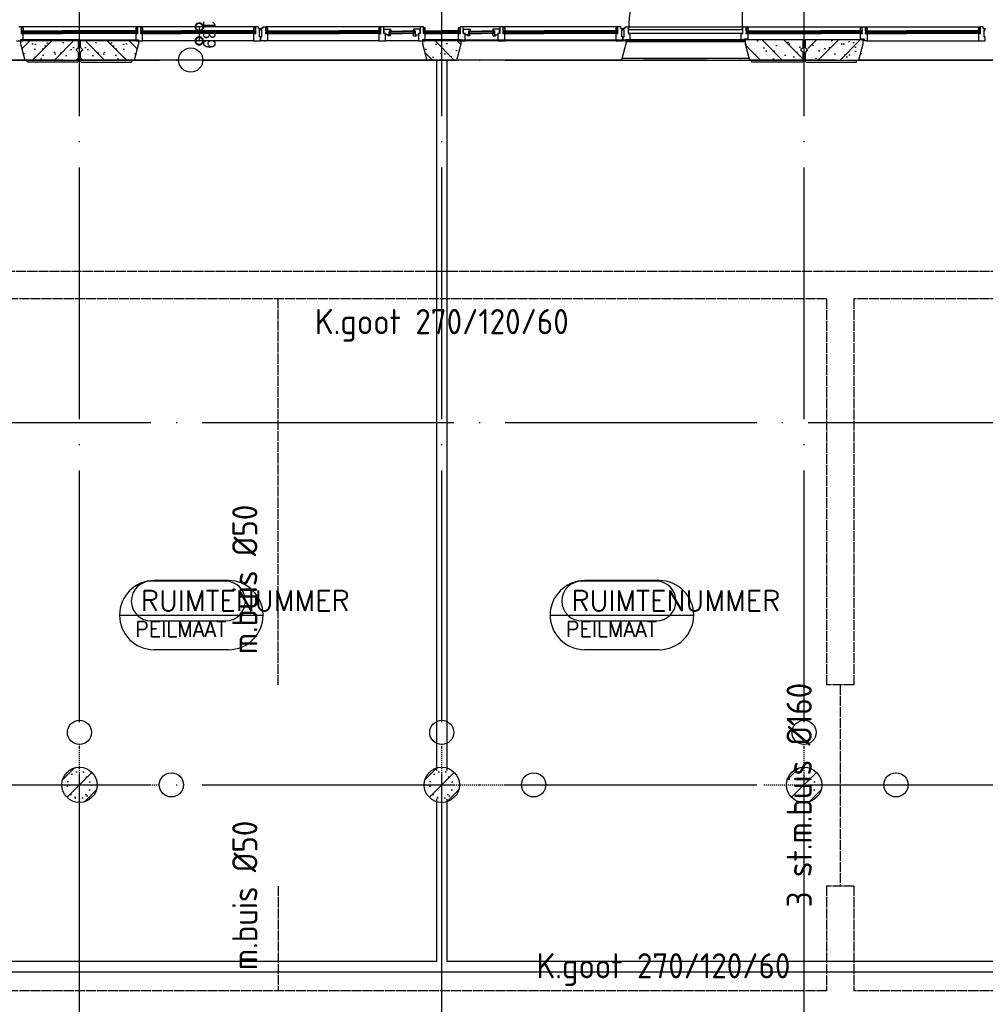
# Model space of a CAD drawing. Extents: x 0 to 1189, y 0 to 841.
# Tile 21 of 24: x 690 to 786, y 554 to 652. Entities that reach past the tile are written whole.
import ezdxf

# ---------------------------------------------------------------- set-up
doc = ezdxf.new("R2010")
doc.units = 0
doc.header["$MEASUREMENT"] = 0
doc.header["$PDSIZE"] = 2
for name, pattern in [('B0304', [6, 5, -0.5, 0, -0.5]), ('DASHDOT', [25.4, 12.7, -6.35, 0, -6.35]), ('E0001', [1, 1, 0])]:
    doc.linetypes.add(name, pattern=pattern)
doc.layers.get('0').update_dxf_attribs({"linetype": 'CONTINUOUS'})
for name, color, linetype in [('AB$1A---_ATTRIB', 8, 'CONTINUOUS'), ('AL$1A---_ALGEMEEN', 8, 'CONTINUOUS'), ('ET6130--_KANALISATIE', 7, 'CONTINUOUS'), ('GOTEN', 3, 'CONTINUOUS'), ('STRAMIEN', 1, 'CONTINUOUS')]:
    doc.layers.add(name, color=color, linetype=linetype)
doc.styles.add('GBB_ISOP', font='b-gbp3.shx')
doc.styles.add('ROMANS', font='romans.shx', dxfattribs={"height": 300})
doc.styles.get("Standard").update_dxf_attribs({"font": 'ISO'})

# ---------------------------------------------------------------- blocks, each defined once
blk = doc.blocks.new('-STR-P2')
at = {"layer": 'AL$1A---_ALGEMEEN', "linetype": 'DASHDOT', "ltscale": 0.1}
for p, q in [((0, -401), (0, 401)), ((-401, 0), (793, 0))]:
    blk.add_line(p, q, dxfattribs=at)
at = {"layer": 'AL$1A---_ALGEMEEN', "linetype": 'Continuous', "ltscale": 2}
for centre in [(0, 521), (913, 0)]:
    blk.add_circle(centre, 120, dxfattribs=at)
blk.add_point((0, 0), dxfattribs=at)
blk = doc.blocks.new('-GLASA')
at = {"layer": 'AL$1A---_ALGEMEEN', "color": 15, "ltscale": 2}
for p, q in [((5, 27), (406.8, 27)), ((5, 27), (5, 3)), ((5, 22), (406.8, 22)), ((5, 7), (406.8, 7)), ((5, 3), (406.8, 3)), ((13, 22), (13, 7))]:
    blk.add_line(p, q, dxfattribs=at)
at = {"layer": 'AL$1A---_ALGEMEEN', "color": 15}
for p, q in [((17, 30), (21.2, 27)), ((17, 0), (21.2, 3))]:
    blk.add_line(p, q, dxfattribs=at)
at = {"layer": 'AL$1A---_ALGEMEEN', "color": 15, "ltscale": 2}
blk.add_lwpolyline([(5, 3), (0, 3), (5, 27), (0, 27), (5, 3)], dxfattribs=at)
at = {"layer": 'AL$1A---_ALGEMEEN'}
for p in [(0, 30), (0, 0)]:
    blk.add_point(p, dxfattribs=at)
blk = doc.blocks.new('_DOTSMALL')
at = {"color": 0, "linetype": 'ByBlock', "const_width": 0.5}
blk.add_lwpolyline([(-0.0625, 0, 1), (0.0625, 0, 1)], format="xyb", close=True, dxfattribs=at)

msp = doc.modelspace()

# ---------------------------------------------------------------- hatches: boundary and pattern name
at = {"layer": 'AL$1A---_ALGEMEEN', "ltscale": 2}
h = msp.add_hatch(dxfattribs=at)
h.set_pattern_fill('PREFB', color=256, scale=0.08, angle=180, style=0)
h.set_pattern_definition([(225, (624.3407, 648.2777), (1.086116, -1.086116), []), (197, (624.3407, 648.2777), (-0.4126, -1.277242), [0, -1.3056, -0.7392, 0, -1.0752]), (228, (624.3407, 648.2777), (0.29465, -1.29875), [0, -1.2928, 0, -1.3184, 0, -1.0624]), (251, (624.3407, 648.2777), (0.766585, -1.076209), [0, -1.28, 0, -7.68, -1.0528])])
h.paths.add_polyline_path([(630.201, 649.877), (630.201, 650.278), (624.441, 650.278), (624.441, 649.528), (624.691, 649.278), (624.441, 649.028), (624.441, 648.278), (629.772, 648.278)])
h.paths.add_polyline_path([(662.251, 649.877), (662.251, 650.278), (658.431, 650.278), (658.431, 649.877), (658.859, 648.278), (661.822, 648.278)])
h.paths.add_polyline_path([(696.241, 649.528), (696.241, 650.278), (690.481, 650.278), (690.481, 649.877), (690.909, 648.278), (696.241, 648.278), (696.241, 649.028), (695.991, 649.278)])
h = msp.add_hatch(dxfattribs=at)
h.set_pattern_fill('PREFB', color=256, scale=8, angle=180, style=0)
h.set_pattern_definition([(315, (768.3407, 648.2777), (-1.086116, -1.086116), []), (343, (768.3407, 648.2777), (0.4126, -1.277242), [0, -1.3056, -0.7392, 0, -1.0752]), (312, (768.3407, 648.2777), (-0.29465, -1.29875), [0, -1.2928, 0, -1.3184, 0, -1.0624]), (289, (768.3407, 648.2777), (-0.766585, -1.076209), [0, -1.28, 0, -7.68, -1.0528])])
h.paths.add_polyline_path([(762.481, 649.877), (762.481, 650.278), (768.241, 650.278), (768.241, 649.528), (767.991, 649.278), (768.241, 649.028), (768.241, 648.278), (762.909, 648.278)])
h.paths.add_polyline_path([(730.431, 649.877), (730.431, 650.278), (734.251, 650.278), (734.251, 649.877), (733.822, 648.278), (730.859, 648.278)])
h.paths.add_polyline_path([(696.441, 649.528), (696.441, 650.278), (702.201, 650.278), (702.201, 649.877), (701.772, 648.278), (696.441, 648.278), (696.441, 649.028), (696.691, 649.278)])
h = msp.add_hatch(dxfattribs=at)
h.set_pattern_fill('PREFB', color=256, scale=0.08, angle=180, style=0)
h.set_pattern_definition([(225, (804.5007, 648.2777), (1.086116, -1.086116), []), (197, (804.5007, 648.2777), (-0.4126, -1.277242), [0, -1.3056, -0.7392, 0, -1.0752]), (228, (804.5007, 648.2777), (0.29465, -1.29875), [0, -1.2928, 0, -1.3184, 0, -1.0624]), (251, (804.5007, 648.2777), (0.766585, -1.07621), [0, -1.28, 0, -7.68, -1.0528])])
h.paths.add_polyline_path([(774.361, 649.877), (774.361, 650.278), (768.601, 650.278), (768.601, 649.528), (768.851, 649.278), (768.601, 649.028), (768.601, 648.278), (773.932, 648.278)])
h.paths.add_polyline_path([(842.501, 650.278), (801.881, 650.278), (801.881, 649.877), (802.309, 648.278), (841.251, 648.278), (841.501, 648.528), (841.751, 648.278), (842.501, 648.278)])
h = msp.add_hatch(dxfattribs=at)
h.set_pattern_fill('PREFB', color=256, scale=0.08, angle=180, style=0)
h.set_pattern_definition([(225, (696.3407, 576.2777), (1.0861, -1.0861), []), (197, (696.3407, 576.2777), (-0.4126, -1.27724), [0, -1.3056, -0.7392, 0, -1.0752]), (228, (696.3407, 576.2777), (0.29465, -1.29875), [0, -1.2928, 0, -1.3184, 0, -1.0624]), (251, (696.3407, 576.2777), (0.7666, -1.0762), [0, -1.28, 0, -7.68, -1.0528])])
h.paths.add_polyline_path([(698.091, 576.278, 1), (694.591, 576.278, 1)])
h = msp.add_hatch(dxfattribs=at)
h.set_pattern_fill('PREFB', color=256, scale=0.08, angle=180, style=0)
h.set_pattern_definition([(225, (732.3407, 576.2777), (1.0861, -1.0861), []), (197, (732.3407, 576.2777), (-0.4126, -1.27724), [0, -1.3056, -0.7392, 0, -1.0752]), (228, (732.3407, 576.2777), (0.29465, -1.29875), [0, -1.2928, 0, -1.3184, 0, -1.0624]), (251, (732.3407, 576.2777), (0.7666, -1.0762), [0, -1.28, 0, -7.68, -1.0528])])
h.paths.add_polyline_path([(734.091, 576.278, 1), (730.591, 576.278, 1)])
h = msp.add_hatch(dxfattribs=at)
h.set_pattern_fill('PREFB', color=256, scale=0.08, angle=180, style=0)
h.set_pattern_definition([(225, (768.3407, 576.2777), (1.0861, -1.0861), []), (197, (768.3407, 576.2777), (-0.4126, -1.27724), [0, -1.3056, -0.7392, 0, -1.0752]), (228, (768.3407, 576.2777), (0.29465, -1.29875), [0, -1.2928, 0, -1.3184, 0, -1.0624]), (251, (768.3407, 576.2777), (0.7666, -1.0762), [0, -1.28, 0, -7.68, -1.0528])])
h.paths.add_polyline_path([(770.091, 576.278, 1), (766.591, 576.278, 1)])

# ---------------------------------------------------------------- linework, layer by layer
for p, q in [((762.236, 651.318), (762.236, 662.668)), ((690.581, 651.568), (690.321, 651.568)), ((702.096, 651.568), (690.581, 651.568)), ((690.581, 650.898), (690.581, 651.568)), ((702.166, 651.568), (702.096, 651.568)), ((702.096, 651.568), (702.096, 650.898)), ((702.426, 651.568), (702.166, 651.568)), ((702.166, 651.568), (702.166, 651.568)), ((713.816, 651.568), (702.426, 651.568)), ((702.426, 650.898), (702.426, 651.568)), ((714.116, 651.568), (713.816, 651.568)), ((713.816, 651.568), (713.816, 650.898)), ((714.116, 651.418), (714.116, 651.568)), ((714.116, 651.418), (714.316, 651.418)), ((714.316, 651.268), (714.316, 651.418)), ((714.356, 651.268), (714.356, 651.418)), ((714.556, 651.418), (714.356, 651.418)), ((714.556, 651.568), (714.856, 651.568)), ((714.556, 651.418), (714.556, 651.568)), ((726.251, 651.568), (714.856, 651.568)), ((714.856, 651.568), (714.856, 650.898)), ((726.321, 651.568), (726.251, 651.568)), ((726.251, 651.568), (726.251, 650.898)), ((726.581, 651.568), (726.321, 651.568)), ((726.321, 651.568), (726.321, 651.568)), ((730.201, 651.568), (726.581, 651.568)), ((726.581, 650.898), (726.581, 651.568)), ((730.271, 651.568), (730.201, 651.568)), ((730.201, 651.568), (730.201, 650.898)), ((730.531, 651.568), (730.271, 651.568)), ((730.271, 651.568), (730.271, 651.568)), ((730.531, 650.898), (730.531, 651.568)), ((733.721, 651.468), (733.721, 651.468)), ((734.221, 651.568), (734.151, 651.568)), ((734.151, 651.568), (734.151, 650.898)), ((734.481, 651.568), (734.221, 651.568)), ((734.221, 651.568), (734.221, 651.568)), ((738.096, 651.568), (734.481, 651.568)), ((734.481, 650.898), (734.481, 651.568)), ((738.166, 651.568), (738.096, 651.568)), ((738.096, 651.568), (738.096, 650.898)), ((738.426, 651.568), (738.166, 651.568)), ((738.166, 651.568), (738.166, 651.568)), ((749.816, 651.568), (738.426, 651.568)), ((738.426, 650.898), (738.426, 651.568)), ((750.116, 651.568), (749.816, 651.568)), ((749.816, 651.568), (749.816, 650.898)), ((750.116, 651.418), (750.116, 651.568)), ((750.116, 651.418), (750.316, 651.418)), ((750.316, 651.268), (750.316, 651.418)), ((750.366, 651.268), (750.366, 651.418)), ((750.566, 651.418), (750.366, 651.418)), ((750.566, 651.568), (750.866, 651.568)), ((750.566, 651.418), (750.566, 651.568)), ((750.866, 651.568), (762.256, 651.568)), ((750.866, 651.568), (750.866, 650.898)), ((762.256, 650.898), (762.256, 651.568)), ((762.256, 651.568), (762.516, 651.568)), ((762.516, 651.568), (762.516, 651.568)), ((762.516, 651.568), (762.586, 651.568)), ((762.586, 651.568), (774.101, 651.568)), ((762.586, 651.568), (762.586, 650.898)), ((774.101, 650.898), (774.101, 651.568)), ((774.101, 651.568), (774.361, 651.568)), ((774.361, 651.568), (774.361, 651.568)), ((774.361, 651.568), (774.431, 651.568)), ((774.431, 651.568), (785.826, 651.568)), ((774.431, 651.568), (774.431, 650.898)), ((786.126, 651.568), (785.826, 651.568)), ((785.826, 651.568), (785.826, 650.898)), ((786.126, 651.418), (786.126, 651.568)), ((786.126, 651.418), (786.326, 651.418)), ((786.326, 651.268), (786.326, 651.418)), ((690.751, 650.898), (690.581, 650.898)), ((690.751, 650.478), (690.751, 650.898)), ((690.751, 650.178), (690.751, 650.478)), ((698.028, 651.168), (694.653, 651.168)), ((698.028, 651.128), (694.653, 651.128)), ((698.028, 650.978), (694.653, 650.978)), ((698.028, 650.928), (694.653, 650.928)), ((702.096, 650.898), (701.926, 650.898)), ((701.926, 650.898), (701.926, 650.178)), ((702.596, 650.898), (702.426, 650.898)), ((702.596, 650.478), (702.596, 650.898)), ((702.596, 650.178), (702.596, 650.478)), ((709.748, 651.168), (706.493, 651.168)), ((709.748, 651.128), (706.493, 651.128)), ((709.748, 650.978), (706.493, 650.978)), ((709.748, 650.928), (706.493, 650.928)), ((713.816, 650.898), (713.646, 650.898)), ((713.646, 650.898), (713.646, 650.178)), ((714.226, 650.578), (714.226, 651.268)), ((714.226, 651.268), (714.316, 651.268)), ((714.316, 650.578), (714.226, 650.578)), ((714.316, 650.178), (714.316, 650.578)), ((714.446, 651.268), (714.356, 651.268)), ((714.356, 650.578), (714.446, 650.578)), ((714.356, 650.178), (714.356, 650.578)), ((714.446, 650.578), (714.446, 651.268)), ((714.856, 650.898), (715.026, 650.898)), ((715.026, 650.898), (715.026, 650.178)), ((718.923, 651.168), (722.178, 651.168)), ((718.923, 651.128), (722.178, 651.128)), ((718.923, 650.978), (722.178, 650.978)), ((718.923, 650.928), (722.178, 650.928)), ((726.251, 650.898), (726.081, 650.898)), ((726.081, 650.898), (726.081, 650.178)), ((726.751, 650.898), (726.581, 650.898)), ((726.606, 650.918), (726.776, 650.918)), ((726.751, 650.478), (726.751, 650.898)), ((726.751, 650.178), (726.751, 650.478)), ((727.106, 650.878), (727.276, 650.878)), ((727.106, 650.878), (727.106, 650.788)), ((727.156, 651.148), (728.393, 651.148)), ((727.156, 650.908), (727.156, 651.148)), ((727.156, 651.108), (728.393, 651.108)), ((727.156, 650.958), (728.393, 650.958)), ((727.156, 650.908), (728.393, 650.908)), ((727.236, 650.958), (727.236, 651.108)), ((729.631, 651.148), (728.393, 651.148)), ((729.631, 651.108), (728.393, 651.108)), ((729.631, 650.958), (728.393, 650.958)), ((729.631, 650.908), (728.393, 650.908)), ((729.681, 650.878), (729.511, 650.878)), ((729.551, 650.958), (729.551, 651.108)), ((729.631, 650.908), (729.631, 651.148)), ((729.681, 650.878), (729.681, 650.788)), ((730.181, 650.918), (730.011, 650.918)), ((730.201, 650.898), (730.031, 650.898)), ((730.031, 650.898), (730.031, 650.178)), ((730.701, 650.898), (730.531, 650.898)), ((730.581, 651.168), (732.341, 651.168)), ((730.581, 650.928), (730.581, 651.168)), ((730.581, 651.128), (732.341, 651.128)), ((730.581, 650.978), (732.341, 650.978)), ((730.581, 650.928), (732.341, 650.928)), ((730.661, 650.978), (730.661, 651.128)), ((730.701, 650.478), (730.701, 650.898)), ((730.701, 650.178), (730.701, 650.478)), ((734.101, 651.168), (732.341, 651.168)), ((734.101, 651.128), (732.341, 651.128)), ((734.101, 650.978), (732.341, 650.978)), ((734.101, 650.928), (732.341, 650.928)), ((734.151, 650.898), (733.981, 650.898)), ((733.981, 650.898), (733.981, 650.178)), ((734.021, 650.978), (734.021, 651.128)), ((734.101, 650.928), (734.101, 651.168)), ((734.651, 650.898), (734.481, 650.898)), ((734.501, 650.918), (734.671, 650.918)), ((734.651, 650.478), (734.651, 650.898)), ((734.651, 650.178), (734.651, 650.478)), ((735.001, 650.878), (735.171, 650.878)), ((735.001, 650.878), (735.001, 650.788)), ((735.051, 651.148), (736.288, 651.148)), ((735.051, 650.908), (735.051, 651.148)), ((735.051, 651.108), (736.288, 651.108)), ((735.051, 650.958), (736.288, 650.958)), ((735.051, 650.908), (736.288, 650.908)), ((735.131, 650.958), (735.131, 651.108)), ((737.526, 651.148), (736.288, 651.148)), ((737.526, 651.108), (736.288, 651.108)), ((737.526, 650.958), (736.288, 650.958)), ((737.526, 650.908), (736.288, 650.908)), ((737.576, 650.878), (737.406, 650.878)), ((737.446, 650.958), (737.446, 651.108)), ((737.526, 650.908), (737.526, 651.148)), ((737.576, 650.878), (737.576, 650.788)), ((738.076, 650.918), (737.906, 650.918)), ((738.096, 650.898), (737.926, 650.898)), ((737.926, 650.898), (737.926, 650.178)), ((738.596, 650.898), (738.426, 650.898)), ((738.596, 650.478), (738.596, 650.898)), ((738.596, 650.178), (738.596, 650.478)), ((745.748, 651.168), (742.493, 651.168)), ((745.748, 651.128), (742.493, 651.128)), ((745.748, 650.978), (742.493, 650.978)), ((745.748, 650.928), (742.493, 650.928)), ((749.816, 650.898), (749.646, 650.898)), ((749.646, 650.898), (749.646, 650.178)), ((750.226, 650.578), (750.226, 651.268)), ((750.226, 651.268), (750.316, 651.268)), ((750.316, 650.578), (750.226, 650.578)), ((750.316, 650.178), (750.316, 650.578)), ((750.456, 651.268), (750.366, 651.268)), ((750.366, 650.578), (750.456, 650.578)), ((750.366, 650.178), (750.366, 650.578)), ((750.456, 650.578), (750.456, 651.268)), ((750.866, 650.898), (751.036, 650.898)), ((751.036, 650.898), (751.036, 650.178)), ((762.086, 650.478), (762.086, 650.898)), ((762.086, 650.898), (762.256, 650.898)), ((762.086, 650.178), (762.086, 650.478)), ((762.586, 650.898), (762.756, 650.898)), ((762.756, 650.898), (762.756, 650.378)), ((766.653, 651.168), (770.028, 651.168)), ((766.653, 651.128), (770.028, 651.128)), ((766.653, 650.978), (770.028, 650.978)), ((766.653, 650.928), (770.028, 650.928)), ((773.931, 650.478), (773.931, 650.898)), ((773.931, 650.898), (774.101, 650.898)), ((773.931, 650.378), (773.931, 650.478)), ((774.431, 650.898), (774.601, 650.898)), ((774.601, 650.898), (774.601, 650.178)), ((781.758, 651.168), (778.503, 651.168)), ((781.758, 651.128), (778.503, 651.128)), ((781.758, 650.978), (778.503, 650.978)), ((781.758, 650.928), (778.503, 650.928)), ((785.826, 650.898), (785.656, 650.898)), ((785.656, 650.898), (785.656, 650.178)), ((786.236, 650.578), (786.236, 651.268)), ((786.236, 651.268), (786.326, 651.268)), ((786.326, 650.578), (786.236, 650.578)), ((786.326, 650.178), (786.326, 650.578)), ((690.081, 650.178), (690.751, 650.178)), ((701.926, 650.178), (690.751, 650.178)), ((701.926, 650.178), (702.596, 650.178)), ((713.646, 650.178), (702.596, 650.178)), ((713.646, 650.178), (714.316, 650.178)), ((715.026, 650.178), (714.356, 650.178)), ((726.081, 650.178), (715.026, 650.178)), ((726.081, 650.178), (726.751, 650.178)), ((730.031, 650.178), (726.751, 650.178)), ((730.031, 650.178), (730.701, 650.178)), ((733.981, 650.178), (730.701, 650.178)), ((733.981, 650.178), (734.651, 650.178)), ((734.251, 650.278), (750.631, 650.278)), ((737.926, 650.178), (734.651, 650.178)), ((737.926, 650.178), (738.596, 650.178)), ((749.646, 650.178), (738.596, 650.178)), ((749.646, 650.178), (750.316, 650.178)), ((750.631, 649.877), (750.202, 648.278)), ((751.036, 650.178), (750.366, 650.178)), ((750.631, 650.278), (750.631, 649.877)), ((762.481, 650.278), (750.631, 650.278)), ((762.481, 650.078), (750.631, 650.078)), ((751.036, 650.178), (762.086, 650.178)), ((762.386, 650.178), (762.086, 650.178)), ((774.601, 650.178), (774.301, 650.178)), ((774.601, 650.178), (785.656, 650.178)), ((785.656, 650.178), (786.326, 650.178)), ((642.479, 648.278), (696.241, 648.278)), ((750.202, 648.278), (696.441, 648.278)), ((731.841, 648.278), (732.841, 648.278)), ((731.841, 577.692), (731.841, 648.278)), ((732.841, 648.278), (732.841, 577.692)), ((762.869, 648.428), (750.242, 648.428)), ((768.241, 648.278), (762.909, 648.278)), ((731.841, 558.72), (731.841, 574.863)), ((732.841, 574.863), (732.841, 558.72)), ((731.841, 558.72), (682.25, 558.72)), ((804.341, 558.72), (732.841, 558.72)), ((682.25, 557.72), (804.341, 557.72))]:
    msp.add_line(p, q, dxfattribs=at)
at = {"layer": 'AL$1A---_ALGEMEEN', "linetype": 'ByBlock', "ltscale": 2}
msp.add_line((708.237, 651.568), (708.237, 650.178), dxfattribs=at)
at = {"layer": 'AL$1A---_ALGEMEEN'}
for p, q in [((726.606, 650.918), (726.606, 651.328)), ((726.606, 651.328), (727.252, 651.328)), ((726.776, 650.918), (726.776, 650.788)), ((727.106, 650.788), (726.776, 650.788)), ((727.006, 650.688), (726.99, 650.788)), ((727.246, 650.688), (727.006, 650.688)), ((727.106, 651.178), (727.106, 650.878)), ((727.106, 651.178), (727.276, 651.178)), ((727.246, 650.688), (727.276, 650.878)), ((727.252, 651.328), (727.276, 651.178)), ((727.276, 651.178), (727.318, 651.148)), ((727.276, 650.878), (727.318, 650.908)), ((729.511, 651.178), (729.468, 651.148)), ((729.511, 650.878), (729.468, 650.908)), ((729.534, 651.328), (729.511, 651.178)), ((729.681, 651.178), (729.511, 651.178)), ((729.541, 650.688), (729.511, 650.878)), ((730.181, 651.328), (729.534, 651.328)), ((729.541, 650.688), (729.781, 650.688)), ((729.681, 651.178), (729.681, 650.878)), ((729.681, 650.788), (730.011, 650.788)), ((729.781, 650.688), (729.796, 650.788)), ((730.011, 650.918), (730.011, 650.788)), ((730.181, 650.918), (730.181, 651.328)), ((730.701, 651.198), (730.743, 651.168)), ((730.701, 650.898), (730.743, 650.928)), ((733.981, 651.198), (733.938, 651.168)), ((733.981, 650.898), (733.938, 650.928)), ((734.501, 650.918), (734.501, 651.328)), ((734.501, 651.328), (735.147, 651.328)), ((734.671, 650.918), (734.671, 650.788)), ((735.001, 650.788), (734.671, 650.788)), ((734.901, 650.688), (734.885, 650.788)), ((735.141, 650.688), (734.901, 650.688)), ((735.001, 651.178), (735.001, 650.878)), ((735.001, 651.178), (735.171, 651.178)), ((735.141, 650.688), (735.171, 650.878)), ((735.147, 651.328), (735.171, 651.178)), ((735.171, 651.178), (735.213, 651.148)), ((735.171, 650.878), (735.213, 650.908)), ((737.406, 651.178), (737.363, 651.148)), ((737.406, 650.878), (737.363, 650.908)), ((737.429, 651.328), (737.406, 651.178)), ((737.576, 651.178), (737.406, 651.178)), ((737.436, 650.688), (737.406, 650.878)), ((738.076, 651.328), (737.429, 651.328)), ((737.436, 650.688), (737.676, 650.688)), ((737.576, 651.178), (737.576, 650.878)), ((737.576, 650.788), (737.906, 650.788)), ((737.676, 650.688), (737.691, 650.788)), ((737.906, 650.918), (737.906, 650.788)), ((738.076, 650.918), (738.076, 651.328)), ((691.163, 648.078), (691.109, 648.278)), ((696.141, 648.078), (691.163, 648.078)), ((696.241, 648.178), (696.141, 648.078)), ((696.241, 648.278), (696.241, 648.178)), ((696.441, 648.278), (696.441, 648.178)), ((696.441, 648.178), (696.541, 648.078)), ((696.541, 648.078), (701.518, 648.078)), ((701.518, 648.078), (701.572, 648.278)), ((763.163, 648.078), (763.109, 648.278)), ((768.141, 648.078), (763.163, 648.078)), ((768.241, 648.178), (768.141, 648.078)), ((768.241, 648.278), (768.241, 648.178)), ((768.441, 648.278), (768.441, 648.178)), ((768.441, 648.178), (768.541, 648.078)), ((768.541, 648.078), (773.518, 648.078)), ((773.518, 648.078), (773.572, 648.278))]:
    msp.add_line(p, q, dxfattribs=at)
at = {"layer": 'AL$1A---_ALGEMEEN', "linetype": 'Continuous'}
for p, q in [((696.241, 650.278), (690.481, 650.278)), ((690.481, 650.278), (690.481, 649.877)), ((690.481, 649.877), (690.909, 648.278)), ((696.241, 649.528), (696.241, 650.278)), ((696.441, 650.278), (702.201, 650.278)), ((696.441, 649.528), (696.441, 650.278)), ((702.201, 649.877), (701.772, 648.278)), ((702.201, 650.278), (702.201, 649.877)), ((734.251, 650.278), (730.431, 650.278)), ((730.431, 650.278), (730.431, 649.877)), ((730.431, 649.877), (730.859, 648.278)), ((733.822, 648.278), (734.251, 649.877)), ((734.251, 649.877), (734.251, 650.278)), ((768.241, 650.278), (762.481, 650.278)), ((762.481, 650.278), (762.481, 649.877)), ((762.481, 649.877), (762.909, 648.278)), ((768.241, 649.528), (768.241, 650.278)), ((768.441, 650.278), (768.441, 649.528)), ((774.201, 650.278), (768.441, 650.278)), ((773.772, 648.278), (774.201, 649.877)), ((774.201, 649.877), (774.201, 650.278)), ((696.241, 648.278), (696.241, 649.028)), ((696.441, 648.278), (696.441, 649.028)), ((768.241, 648.278), (768.241, 649.028)), ((768.441, 649.028), (768.441, 648.278)), ((690.909, 648.278), (696.241, 648.278)), ((701.772, 648.278), (696.441, 648.278)), ((730.859, 648.278), (733.822, 648.278)), ((762.909, 648.278), (768.241, 648.278)), ((768.441, 648.278), (773.772, 648.278))]:
    msp.add_line(p, q, dxfattribs=at)
at = {"layer": 'AL$1A---_ALGEMEEN', "linetype": 'DASHDOT', "ltscale": 0.5}
for p, q in [((621.159, 648.278), (706.193, 648.278)), ((771.523, 648.278), (686.488, 648.278)), ((765.159, 648.278), (850.193, 648.278))]:
    msp.add_line(p, q, dxfattribs=at)
at = {"layer": 'AL$1A---_ALGEMEEN', "linetype": 'Continuous', "ltscale": 2}
msp.add_line((802.309, 648.278), (773.772, 648.278), dxfattribs=at)
at = {"layer": 'AL$1A---_ALGEMEEN', "linetype": 'ByBlock'}
for p, q in [((710.85, 596.512), (703.466, 596.512)), ((711.155, 596.57), (703.753, 596.57)), ((753.635, 596.512), (746.25, 596.512)), ((753.94, 596.57), (746.538, 596.57)), ((700.321, 593.138), (714.587, 593.138)), ((743.106, 593.138), (757.372, 593.138)), ((710.868, 592.522), (703.466, 592.522)), ((753.653, 592.522), (746.25, 592.522)), ((711.155, 589.706), (703.753, 589.706)), ((753.94, 589.706), (746.538, 589.706))]:
    msp.add_line(p, q, dxfattribs=at)
at = {"layer": 'AL$1A---_ALGEMEEN'}
for points in [[(690.586, 651.468), (690.756, 651.468), (690.756, 651.198), (690.586, 651.198)], [(702.096, 651.468), (701.926, 651.468), (701.926, 651.198), (702.096, 651.198)], [(702.426, 651.468), (702.596, 651.468), (702.596, 651.198), (702.426, 651.198)], [(713.816, 651.468), (713.646, 651.468), (713.646, 651.198), (713.816, 651.198)], [(714.856, 651.468), (715.026, 651.468), (715.026, 651.198), (714.856, 651.198)], [(726.246, 651.468), (726.076, 651.468), (726.076, 651.198), (726.246, 651.198)], [(730.701, 651.468), (730.531, 651.468), (730.531, 651.198), (730.701, 651.198)], [(734.151, 651.468), (733.981, 651.468), (733.981, 651.198), (734.151, 651.198)], [(738.426, 651.468), (738.596, 651.468), (738.596, 651.198), (738.426, 651.198)], [(749.816, 651.468), (749.646, 651.468), (749.646, 651.198), (749.816, 651.198)], [(762.586, 651.468), (762.756, 651.468), (762.756, 651.198), (762.586, 651.198)], [(774.096, 651.468), (773.926, 651.468), (773.926, 651.198), (774.096, 651.198)], [(774.436, 651.468), (774.606, 651.468), (774.606, 651.198), (774.436, 651.198)], [(785.826, 651.468), (785.656, 651.468), (785.656, 651.198), (785.826, 651.198)]]:
    msp.add_lwpolyline(points, close=True, dxfattribs=at)
at = {"layer": 'AL$1A---_ALGEMEEN', "ltscale": 2}
for points in [[(727.156, 651.148), (727.106, 651.148), (727.156, 650.908), (727.106, 650.908), (727.156, 651.148)], [(729.631, 651.148), (729.681, 651.148), (729.631, 650.908), (729.681, 650.908), (729.631, 651.148)], [(730.581, 651.168), (730.531, 651.168), (730.581, 650.928), (730.531, 650.928), (730.581, 651.168)], [(734.101, 651.168), (734.151, 651.168), (734.101, 650.928), (734.151, 650.928), (734.101, 651.168)], [(735.051, 651.148), (735.001, 651.148), (735.051, 650.908), (735.001, 650.908), (735.051, 651.148)], [(737.526, 651.148), (737.576, 651.148), (737.526, 650.908), (737.576, 650.908), (737.526, 651.148)], [(762.386, 650.178), (762.386, 650.378), (762.756, 650.378)], [(773.931, 650.378), (774.301, 650.378), (774.301, 650.178)]]:
    msp.add_lwpolyline(points, dxfattribs=at)
msp.add_lwpolyline([(750.886, 650.918), (750.886, 651.318), (762.236, 651.318), (762.236, 650.918)], close=True, dxfattribs=at)
at = {"layer": 'AL$1A---_ALGEMEEN', "linetype": 'Continuous'}
for points in [[(696.241, 649.028), (695.991, 649.278), (696.241, 649.528)], [(696.441, 649.028), (696.691, 649.278), (696.441, 649.528)], [(768.241, 649.528), (767.991, 649.278), (768.241, 649.028)], [(768.441, 649.528), (768.691, 649.278), (768.441, 649.028)]]:
    msp.add_lwpolyline(points, dxfattribs=at)
at = {"layer": 'AL$1A---_ALGEMEEN', "linetype": 'Continuous', "ltscale": 2}
msp.add_circle((707.393, 648.278), 1.2, dxfattribs=at)
at = {"layer": 'AL$1A---_ALGEMEEN', "ltscale": 2}
for centre in [(696.341, 576.278), (732.341, 576.278), (768.341, 576.278)]:
    msp.add_circle(centre, 1.75, dxfattribs=at)
at = {"layer": 'AL$1A---_ALGEMEEN', "linetype": 'Continuous'}
for centre in [(696.341, 576.278), (732.341, 576.278), (768.341, 576.278)]:
    msp.add_circle(centre, 1.75, dxfattribs=at)
at = {"layer": 'AL$1A---_ALGEMEEN', "ltscale": 2}
msp.add_arc((762.236, 651.318), 11.35, 90, 180, dxfattribs=at)
at = {"layer": 'AL$1A---_ALGEMEEN', "linetype": 'ByBlock'}
for centre, radius, start, end in [((703.753, 593.138), 3.432, 90, 270), ((703.466, 594.536), 1.976, 90, 270), ((710.85, 594.536), 1.976, 270, 90), ((711.155, 593.138), 3.432, 270, 90), ((746.538, 593.138), 3.432, 90, 270), ((746.25, 594.536), 1.976, 90, 270), ((753.635, 594.536), 1.976, 270, 90), ((753.94, 593.138), 3.432, 270, 90)]:
    msp.add_arc(centre, radius, start, end, dxfattribs=at)
at = {"layer": 'AL$1A---_ALGEMEEN'}
for p in [(730.531, 651.198), (734.151, 651.198), (734.151, 650.898)]:
    msp.add_point(p, dxfattribs=at)
at = {"layer": 'AL$1A---_ALGEMEEN', "linetype": 'ByBlock', "ltscale": 2}
for p in [(708.237, 650.178), (714.726, 650.178)]:
    msp.add_point(p, dxfattribs=at)
at = {"layer": 'AL$1A---_ALGEMEEN', "linetype": 'Continuous', "ltscale": 2}
for p in [(696.341, 648.278), (696.341, 648.278), (732.341, 648.278), (768.341, 648.278), (768.341, 648.278)]:
    msp.add_point(p, dxfattribs=at)
at = {"layer": 'GOTEN', "linetype": 'E0001'}
for p, q in [((839.558, 627.27), (122.818, 627.27)), ((770.566, 624.57), (586.46, 624.57)), ((770.566, 624.57), (770.566, 586.21)), ((839.558, 624.57), (773.266, 624.57)), ((773.266, 624.57), (773.266, 586.21)), ((773.266, 586.21), (770.566, 586.21)), ((770.566, 566.21), (770.566, 555.83)), ((773.266, 566.21), (770.566, 566.21)), ((773.266, 566.21), (773.266, 555.83)), ((770.566, 555.83), (586.46, 555.83)), ((839.558, 555.83), (773.266, 555.83))]:
    msp.add_line(p, q, dxfattribs=at)
at = {"layer": 'GOTEN', "color": 4, "linetype": 'E0001'}
for p, q in [((716.085, 586.21), (716.085, 624.57)), ((771.916, 586.21), (771.916, 566.21)), ((716.085, 566.21), (716.085, 555.83))]:
    msp.add_line(p, q, dxfattribs=at)
at = {"layer": 'STRAMIEN', "color": 8, "linetype": 'B0304', "ltscale": 5}
for p, q in [((696.341, 131.008), (696.341, 737.278)), ((732.341, 131.008), (732.341, 737.278)), ((768.341, 131.008), (768.341, 737.278)), ((46.341, 648.278), (915.441, 648.278)), ((46.341, 612.278), (915.441, 612.278)), ((46.341, 576.278), (915.441, 576.278))]:
    msp.add_line(p, q, dxfattribs=at)

# ---------------------------------------------------------------- block references
at = {"layer": 'AL$1A---_ALGEMEEN', "linetype": 'ByBlock', "ltscale": 2, "xscale": 1.499999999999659, "yscale": 1.499999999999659, "zscale": 1.499999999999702}
for p, rotation in [((708.237, 651.568), 90), ((708.237, 650.178), 270)]:
    msp.add_blockref('_DOTSMALL', p, dxfattribs=dict(at, rotation=rotation))
at = {"layer": 'AL$1A---_ALGEMEEN', "ltscale": 2, "rotation": 180}
for p, xscale, yscale, zscale in [((690.586, 651.198), -0.009999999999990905, 0.009999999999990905, 0.00999999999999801), ((702.096, 651.198), 0.009999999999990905, 0.009999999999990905, 0.00999999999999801), ((702.426, 651.198), -0.009999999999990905, 0.009999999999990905, 0.00999999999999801), ((713.816, 651.198), 0.009999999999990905, 0.009999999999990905, 0.00999999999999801), ((714.856, 651.198), -0.009999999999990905, 0.009999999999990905, 0.00999999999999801), ((726.246, 651.198), 0.009999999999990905, 0.009999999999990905, 0.00999999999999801), ((738.426, 651.198), -0.009999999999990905, 0.009999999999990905, 0.00999999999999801), ((749.816, 651.198), 0.009999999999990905, 0.009999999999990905, 0.00999999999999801), ((774.096, 651.198), 0.00999999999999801, 0.00999999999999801, 0.01), ((785.826, 651.198), 0.00999999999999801, 0.00999999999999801, 0.01)]:
    msp.add_blockref('-GLASA', p, dxfattribs=dict(at, xscale=xscale, yscale=yscale, zscale=zscale))
at = {"layer": 'AL$1A---_ALGEMEEN', "ltscale": 2, "extrusion": (0, 0, -1), "xscale": 0.00999999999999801, "yscale": 0.00999999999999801, "zscale": -0.01, "rotation": 180}
for p in [(-762.586, 651.198), (-774.436, 651.198)]:
    msp.add_blockref('-GLASA', p, dxfattribs=at)
at = {"layer": 'AL$1A---_ALGEMEEN', "linetype": 'DASHDOT', "ltscale": 0.5, "xscale": 0.009999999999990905, "yscale": 0.009999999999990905, "zscale": 0.00999999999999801}
for p in [(696.341, 576.278), (732.341, 576.278), (768.341, 576.278)]:
    msp.add_blockref('-STR-P2', p, dxfattribs=at)

# ---------------------------------------------------------------- texts
at = {"layer": 'AB$1A---_ATTRIB', "linetype": 'Continuous', "style": 'ROMANS'}
for tag, p, height in [('RUIMTENUMMER', (702.433, 593.572), 2), ('RUIMTENUMMER', (745.218, 593.572), 2), ('PEILMAAT', (701.888, 590.995), 1.5), ('PEILMAAT', (744.673, 590.995), 1.5)]:
    msp.add_attdef(tag, p, '', height=height, dxfattribs=at)
at = {"layer": 'AL$1A---_ALGEMEEN', "linetype": 'ByBlock', "ltscale": 2, "insert": (709.238, 650.826), "char_height": 1.25, "attachment_point": 5, "rotation": 270, "style": 'GBB_ISOP'}
msp.add_mtext('\\A1;139', dxfattribs=at)
at = {"layer": 'ET6130--_KANALISATIE', "color": 2, "linetype": 'E0001'}
for p in [(719.735, 621.044), (741.757, 557.055)]:
    msp.add_text('K.goot 270/120/60', height=2.5, dxfattribs=at).set_placement(p)
for s, p in [('m.buis %%C50', (714.021, 589.257)), ('3 st.m.buis %%C160', (769.102, 564.102)), ('m.buis %%C50', (714.021, 557.87))]:
    msp.add_text(s, height=2.5, rotation=90, dxfattribs=at).set_placement(p)

doc.saveas('drawing.dxf')
